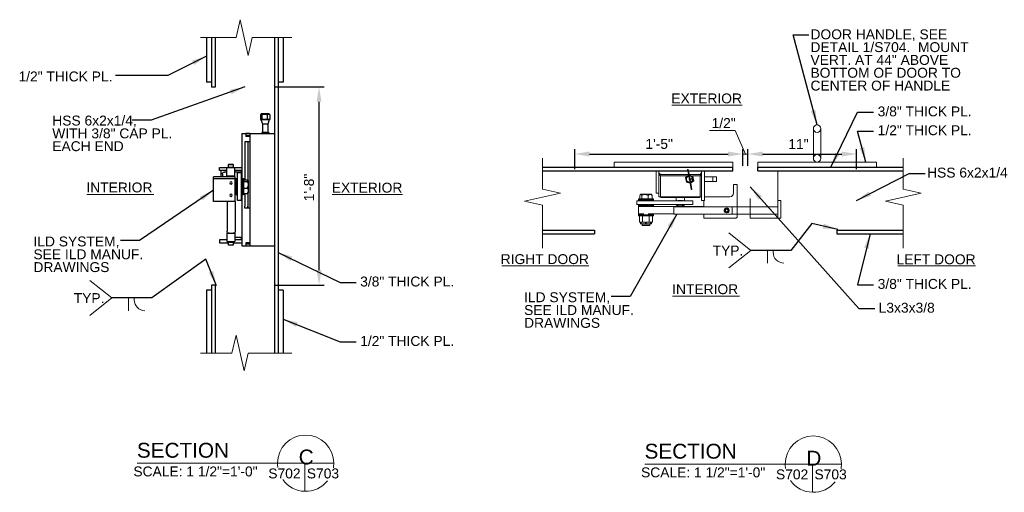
# Model space of a CAD drawing. Header units: inches. Extents: x 89 to 878, y -58 to 124.
# Tile 3 of 7: x 215 to 315, y 52 to 99. Entities that reach past the tile are written whole.
import ezdxf

# ---------------------------------------------------------------- set-up
doc = ezdxf.new("R2010")
doc.units = ezdxf.units.IN
doc.header["$LTSCALE"] = 10
doc.header["$MEASUREMENT"] = 0
doc.linetypes.add('DGN Style 3', pattern=[0.501567, 0.358262, -0.143305])
for name, color, linetype, lineweight in [('G-ANN-TTLB', 7, 'Continuous', 0), ('G-ANNO-DIM', 1, 'Continuous', 0), ('G-ANNO-TEXT', 7, 'Continuous', 0), ('S-BRAC-HORZ', 5, 'Continuous', 30), ('S-WALL-SHEA', 98, 'Continuous', 30)]:
    doc.layers.add(name, color=color, linetype=linetype, lineweight=lineweight)
doc.styles.add("1 1 2 1'-0", font='arial.ttf', dxfattribs={"height": 1})
doc.styles.add("1 2 1'-0", font='arial.ttf', dxfattribs={"height": 3})
doc.dimstyles.new("1 1 2 1'-0", dxfattribs={"dimtxt": 1, "dimasz": 1.5, "dimexe": 0.5, "dimexo": 0.5, "dimgap": 0.5, "dimtad": 1, "dimdec": 4, "dimzin": 15, "dimdsep": 46, "dimlunit": 4, "dimtxsty": "1 1 2 1'-0", "dimblk": '_Oblique_0.3', "dimcen": 0.09, "dimadec": 4, "dimazin": 3, "dimtfac": 1, "dimtdec": 4, "dimtofl": 0, "dimtmove": 0, "dimatfit": 3, "dimfxl": 1, "dimfrac": 2, "dimtzin": 15, "dimarcsym": 0})

# ---------------------------------------------------------------- blocks, each defined once
blk = doc.blocks.new('_Oblique_0.3')
at = {"color": 0, "linetype": 'ByBlock', "lineweight": -2}
for p, q in [((0, 0), (-1, 0)), ((0.5, 0.167), (-0.5, -0.167))]:
    blk.add_line(p, q, dxfattribs=at)
blk = doc.blocks.new('*D23')
at = {"layer": 'Defpoints', "color": 0, "lineweight": 0, "transparency": 16777216}
for p in [(288.443, 85.791), (271.444, 83.769), (288.443, 84.101)]:
    blk.add_point(p, dxfattribs=at)
at = {"layer": 'G-ANNO-DIM', "color": 0, "lineweight": -2, "transparency": 16777216}
for p, q in [((271.444, 84.269), (271.444, 86.291)), ((272.944, 85.791), (286.943, 85.791)), ((288.443, 84.601), (288.443, 86.291))]:
    blk.add_line(p, q, dxfattribs=at)
at = {"layer": 'G-ANNO-DIM', "color": 0, "lineweight": 0, "transparency": 16777216}
for points in [[(272.944, 86.041), (272.944, 85.541), (271.444, 85.791)], [(286.943, 86.041), (286.943, 85.541), (288.443, 85.791)]]:
    blk.add_solid(points, dxfattribs=at)
at = {"layer": 'G-ANNO-DIM', "color": 0, "transparency": 16777216, "insert": (279.981, 86.802), "char_height": 1, "attachment_point": 5, "style": "1 1 2 1'-0"}
blk.add_mtext('1\'-5"', dxfattribs=at)
blk = doc.blocks.new('*D25')
at = {"layer": 'Defpoints', "color": 0, "lineweight": 0, "transparency": 16777216}
for p in [(299.944, 85.791), (288.943, 84.101), (299.944, 83.775)]:
    blk.add_point(p, dxfattribs=at)
at = {"layer": 'G-ANNO-DIM', "color": 0, "lineweight": -2, "transparency": 16777216}
for p, q in [((288.943, 84.601), (288.943, 86.291)), ((290.443, 85.791), (298.444, 85.791)), ((299.944, 84.275), (299.944, 86.291))]:
    blk.add_line(p, q, dxfattribs=at)
at = {"layer": 'G-ANNO-DIM', "color": 0, "lineweight": 0, "transparency": 16777216}
for points in [[(290.443, 86.041), (290.443, 85.541), (288.943, 85.791)], [(298.444, 86.041), (298.444, 85.541), (299.944, 85.791)]]:
    blk.add_solid(points, dxfattribs=at)
at = {"layer": 'G-ANNO-DIM', "color": 0, "transparency": 16777216, "insert": (294.067, 86.793), "char_height": 1, "attachment_point": 5, "style": "1 1 2 1'-0"}
blk.add_mtext('11"', dxfattribs=at)
blk = doc.blocks.new('*D27')
at = {"layer": 'Defpoints', "color": 0, "lineweight": 0, "transparency": 16777216}
for p in [(240.58, 92.563), (245.594, 92.563), (240.579, 72.563)]:
    blk.add_point(p, dxfattribs=at)
at = {"layer": 'G-ANNO-DIM', "color": 0, "lineweight": -2, "transparency": 16777216}
for p, q in [((241.08, 92.563), (246.094, 92.563)), ((245.594, 74.063), (245.594, 91.063)), ((241.079, 72.563), (246.094, 72.563))]:
    blk.add_line(p, q, dxfattribs=at)
at = {"layer": 'G-ANNO-DIM', "color": 0, "lineweight": 0, "transparency": 16777216}
for points in [[(245.344, 91.063), (245.844, 91.063), (245.594, 92.563)], [(245.344, 74.063), (245.844, 74.063), (245.594, 72.563)]]:
    blk.add_solid(points, dxfattribs=at)
at = {"layer": 'G-ANNO-DIM', "color": 0, "transparency": 16777216, "insert": (244.583, 82.41), "char_height": 1, "attachment_point": 5, "rotation": 90, "style": "1 1 2 1'-0"}
blk.add_mtext('1\'-8"', dxfattribs=at)

msp = doc.modelspace()

# ---------------------------------------------------------------- linework, layer by layer
at = {"color": 7, "linetype": 'Continuous'}
for p, q in [((239.80908, 89.7907), (239.68503, 89.7907)), ((239.68503, 89.7907), (239.68503, 89.27095)), ((240.54755, 89.83195), (239.75555, 89.83195)), ((239.75555, 89.7907), (239.75555, 89.83195)), ((240.34458, 89.7907), (239.80908, 89.7907)), ((239.80908, 89.7907), (239.80908, 89.27095)), ((240.61808, 89.7907), (240.34458, 89.7907)), ((240.34458, 89.7907), (240.34458, 89.27095)), ((240.54755, 89.83195), (240.54755, 89.7907)), ((240.61808, 89.7907), (240.61808, 89.27095)), ((239.80908, 89.27095), (239.68503, 89.27095)), ((239.75555, 89.2297), (239.75555, 89.27095)), ((240.54755, 89.2297), (239.75555, 89.2297)), ((239.89374, 88.8172), (239.75555, 89.2297)), ((240.34458, 89.27095), (239.80908, 89.27095)), ((240.40937, 88.8172), (239.89374, 88.8172)), ((239.89374, 87.96828), (239.89374, 88.8172)), ((240.61808, 89.27095), (240.34458, 89.27095)), ((240.54755, 89.2297), (240.40937, 88.8172)), ((240.40937, 88.8172), (240.40937, 87.96828)), ((240.54755, 89.27095), (240.54755, 89.2297)), ((237.77968, 87.86103), (237.77968, 83.31693)), ((237.77968, 87.86103), (238.19218, 87.86103)), ((238.19218, 87.86103), (238.19218, 87.69603)), ((238.60468, 87.86103), (238.19218, 87.86103)), ((238.19218, 87.69603), (238.19218, 87.55165)), ((238.19218, 87.69603), (238.60468, 87.69603)), ((238.60468, 87.86103), (238.60468, 76.51728)), ((238.60468, 87.86103), (241.07968, 87.86103)), ((239.79433, 87.94353), (239.79433, 87.88578)), ((240.15155, 87.96828), (239.81908, 87.96828)), ((240.15155, 87.96828), (240.15155, 87.94353)), ((240.48403, 87.96828), (240.15155, 87.96828)), ((240.15155, 87.94353), (240.15155, 87.88578)), ((240.15155, 87.88578), (240.15155, 87.86103)), ((240.50878, 87.94353), (240.50878, 87.88578)), ((238.094, 87.02778), (238.094, 86.82153)), ((238.4075, 87.02778), (238.094, 87.02778)), ((238.094, 86.82153), (238.094, 83.1671)), ((238.60468, 87.55165), (238.19218, 87.55165)), ((238.4075, 87.02778), (238.4075, 86.82153)), ((238.4075, 87.02778), (238.4075, 86.82153)), ((238.60468, 87.02778), (238.4075, 87.02778)), ((238.4075, 86.82153), (238.4075, 83.12913)), ((238.4075, 86.82153), (238.4075, 83.12913)), ((236.44215, 84.74738), (236.46535, 84.77058)), ((236.44215, 84.74738), (236.90621, 84.74738)), ((236.44215, 84.4612), (236.44215, 84.74738)), ((236.46535, 84.77058), (236.88301, 84.77058)), ((236.88301, 84.77058), (236.90621, 84.74738)), ((236.90621, 84.74738), (236.90621, 84.4612)), ((235.51093, 84.13615), (235.51093, 84.44553)), ((235.51093, 84.44553), (236.39244, 84.44553)), ((235.6652, 84.13615), (235.51093, 84.13615)), ((235.6652, 84.13615), (235.6652, 83.4844)), ((236.26168, 84.13615), (235.6652, 84.13615)), ((235.82443, 83.7649), (235.82443, 83.4844)), ((236.26168, 83.97115), (236.03068, 83.97115)), ((237.08668, 84.38365), (236.26168, 84.38365)), ((236.26168, 83.55865), (236.26168, 84.38365)), ((236.39244, 84.4612), (236.95592, 84.4612)), ((236.39244, 84.38365), (236.39244, 84.4612)), ((236.95592, 84.4612), (236.95592, 84.38365)), ((236.95592, 84.44553), (237.77968, 84.44553)), ((237.08668, 83.55865), (237.08668, 84.38365)), ((237.7277, 84.13615), (237.08668, 84.13615)), ((237.77968, 83.97115), (237.08668, 83.97115)), ((237.335, 81.10015), (237.335, 83.8837)), ((237.7475, 83.8837), (237.335, 83.8837)), ((237.77968, 84.13615), (237.7277, 84.13615)), ((237.7277, 84.13615), (237.7277, 83.97115)), ((237.7475, 81.10015), (237.7475, 83.8837)), ((237.11143, 83.4844), (234.92365, 83.4844)), ((234.92365, 83.4349), (234.92365, 83.4844)), ((234.92365, 83.27815), (234.92365, 83.4349)), ((237.11143, 83.27815), (234.92365, 83.27815)), ((234.92365, 83.1214), (234.92365, 83.27815)), ((234.92365, 81.16615), (234.92365, 83.1214)), ((237.08668, 83.55865), (236.26168, 83.55865)), ((237.11143, 83.4349), (237.11143, 83.4844)), ((237.11143, 83.27815), (237.11143, 83.4349)), ((237.11143, 83.1214), (237.11143, 83.27815)), ((237.11143, 81.16615), (237.11143, 83.1214)), ((237.11143, 82.90443), (237.12875, 82.90443)), ((237.12875, 83.24368), (237.12875, 83.31693)), ((237.12875, 83.31693), (237.23188, 83.31693)), ((237.12875, 81.66693), (237.12875, 83.24368)), ((237.23188, 83.24368), (237.23188, 83.31693)), ((237.23188, 83.29973), (237.23188, 83.31693)), ((237.23188, 83.31693), (237.335, 83.31693)), ((237.23188, 81.66693), (237.23188, 83.29973)), ((237.23188, 81.66693), (237.23188, 83.24368)), ((237.7475, 83.31693), (237.85063, 83.31693)), ((237.85063, 83.31693), (237.85063, 81.66693)), ((237.85063, 82.62196), (237.85063, 83.31693)), ((237.85063, 83.31693), (237.96695, 83.31693)), ((237.96695, 83.31693), (237.96695, 81.66693)), ((237.96695, 83.1671), (238.33241, 83.1671)), ((237.96695, 83.03187), (238.33242, 83.03187)), ((238.41649, 83.12232), (238.46938, 83.06943)), ((238.46938, 81.91443), (238.46938, 83.06943)), ((237.12875, 82.07943), (237.11143, 82.07943)), ((237.23188, 81.66693), (237.12875, 81.66693)), ((237.335, 81.66693), (237.23188, 81.66693)), ((237.85063, 81.66693), (237.7475, 81.66693)), ((237.77968, 81.66693), (237.77968, 76.51728)), ((237.85063, 81.66693), (237.85063, 82.62196)), ((237.96695, 81.66693), (237.85063, 81.66693)), ((237.96695, 82.35669), (238.33241, 82.35669)), ((237.96695, 81.81675), (238.33241, 81.81675)), ((238.094, 81.81675), (238.094, 80.52678)), ((238.4075, 81.85473), (238.4075, 80.52678)), ((238.4075, 81.85473), (238.4075, 80.52678)), ((238.46938, 81.91443), (238.41649, 81.86154)), ((234.92365, 81.0094), (234.92365, 81.16615)), ((237.11143, 81.0094), (234.92365, 81.0094)), ((236.28643, 81.0094), (236.28643, 77.9899)), ((237.11143, 81.0094), (237.11143, 81.16615)), ((237.11143, 81.0094), (237.11143, 77.9899)), ((237.7475, 81.10015), (237.335, 81.10015)), ((238.094, 80.32053), (238.094, 80.52678)), ((238.4075, 80.32053), (238.094, 80.32053)), ((238.4075, 80.32053), (238.4075, 80.52678)), ((238.4075, 80.52678), (238.4075, 80.32053)), ((238.60468, 80.32053), (238.4075, 80.32053)), ((236.26168, 77.78365), (236.49268, 77.78365)), ((236.26168, 77.78365), (236.26168, 76.95865)), ((236.49268, 77.78365), (236.90518, 77.78365)), ((236.90518, 77.78365), (237.08668, 77.78365)), ((237.08668, 77.78365), (237.08668, 76.95865)), ((235.51093, 77.12365), (235.51093, 76.81428)), ((235.6652, 77.12365), (235.51093, 77.12365)), ((235.51093, 76.81428), (236.44215, 76.81428)), ((236.26168, 77.12365), (235.6652, 77.12365)), ((236.26168, 76.95865), (237.08668, 76.95865)), ((236.39244, 76.8811), (236.39244, 76.95865)), ((236.39244, 76.8811), (236.95592, 76.8811)), ((236.44215, 76.59493), (236.44215, 76.8811)), ((236.90621, 76.8811), (236.90621, 76.59493)), ((236.90621, 76.81428), (237.77968, 76.81428)), ((236.95592, 76.95865), (236.95592, 76.8811)), ((237.77968, 77.37115), (237.08668, 77.37115)), ((237.7277, 77.12365), (237.08668, 77.12365)), ((237.7277, 77.37115), (237.7277, 77.12365)), ((237.77968, 77.12365), (237.7277, 77.12365)), ((238.60468, 76.82665), (238.19218, 76.82665)), ((238.19218, 76.82665), (238.19218, 76.68228)), ((238.19218, 76.68228), (238.19218, 76.51728)), ((238.60468, 76.68228), (238.19218, 76.68228)), ((236.90621, 76.59493), (236.44215, 76.59493)), ((236.46535, 76.57173), (236.44215, 76.59493)), ((236.88301, 76.57173), (236.46535, 76.57173)), ((236.90621, 76.59493), (236.88301, 76.57173)), ((237.77968, 76.51728), (238.19218, 76.51728)), ((238.19218, 76.51728), (238.60468, 76.51728)), ((238.60468, 76.51728), (241.07968, 76.51728))]:
    msp.add_line(p, q, dxfattribs=at)
at = {"color": 7, "linetype": 'Continuous', "flags": 128}
for points in [[(239.81908, 87.96828), (239.81425, 87.9678), (239.80961, 87.96639), (239.80533, 87.96411), (239.80158, 87.96103), (239.7985, 87.95728), (239.79621, 87.953), (239.79481, 87.94836), (239.79433, 87.94353)], [(239.79433, 87.88578), (239.79471, 87.88148), (239.79582, 87.87731), (239.79765, 87.8734), (239.80012, 87.86987), (239.80317, 87.86682), (239.8067, 87.86434), (239.81061, 87.86252), (239.81478, 87.8614), (239.81908, 87.86103)], [(240.48403, 87.96828), (240.48886, 87.9678), (240.4935, 87.96639), (240.49778, 87.96411), (240.50153, 87.96103), (240.50461, 87.95728), (240.5069, 87.953), (240.5083, 87.94836), (240.50878, 87.94353)], [(240.48403, 87.86103), (240.48833, 87.8614), (240.49249, 87.86252), (240.4964, 87.86434), (240.49994, 87.86682), (240.50299, 87.86987), (240.50546, 87.8734), (240.50729, 87.87731), (240.5084, 87.88148), (240.50878, 87.88578)], [(238.33241, 83.1671), (238.39401, 83.13892), (238.41509, 83.12362), (238.42651, 83.10798), (238.4238, 83.08596), (238.40088, 83.06434), (238.33242, 83.03187)], [(238.33242, 83.03187), (238.39401, 82.89115), (238.41509, 82.81479), (238.42651, 82.73668), (238.4238, 82.62675), (238.40088, 82.51881), (238.33241, 82.35669)], [(238.33241, 82.35669), (238.38624, 82.26167), (238.41791, 82.17108), (238.42802, 82.07787), (238.41225, 81.98083), (238.37413, 81.88715), (238.33241, 81.81675)], [(238.33241, 81.81675), (238.39401, 81.84494), (238.41509, 81.86023), (238.41623, 81.86179)]]:
    msp.add_lwpolyline(points, dxfattribs=at)
at = {"color": 7, "linetype": 'Continuous', "extrusion": (0, 0, -1)}
for centre in [(-236.69893, 82.86565), (-236.69893, 81.62815)]:
    msp.add_circle(centre, 0.1155, dxfattribs=at)
for centre, start, end in [((-236.03068, 83.7649), 0, 90), ((-236.44318, 83.3524), 39.7918195, 90), ((-236.90518, 83.3524), 90, 140.2081805), ((-236.49268, 77.9899), 270, 0), ((-236.90518, 77.9899), 180, 270)]:
    msp.add_arc(centre, 0.20625, start, end, dxfattribs=at)
at = {"layer": 'G-ANN-TTLB', "color": 7, "linetype": 'Continuous', "lineweight": 13}
for p, q in [((227.19273, 54.57446), (247.07552, 54.57446)), ((278.52131, 54.47811), (298.4041, 54.47811))]:
    msp.add_line(p, q, dxfattribs=at)
at = {"layer": 'G-ANN-TTLB', "color": 7, "linetype": 'Continuous', "lineweight": 0}
for centre, radius, start, end in [((244.2339, 54.57446), 2.84162, 0, 180), ((295.56248, 54.47811), 2.84162, 0, 180), ((244.2339, 54.57446), 2.84213, 180, 188.8691645), ((244.2339, 54.57446), 2.84213, 350.56955, 0), ((295.56248, 54.47811), 2.84213, 180, 188.8691645), ((295.56248, 54.47811), 2.84213, 350.56955, 0), ((244.2339, 54.57446), 2.84213, 215.7518704, 321.0245309), ((295.56248, 54.47811), 2.84213, 215.7518704, 321.0245309)]:
    msp.add_arc(centre, radius, start, end, dxfattribs=at)
at = {"layer": 'G-ANNO-DIM'}
for p, q in [((295.56822, 88.35092), (295.56822, 85.35092)), ((296.31822, 85.35092), (296.31822, 88.35092)), ((288.44322, 85.79143), (288.94322, 85.79143))]:
    msp.add_line(p, q, dxfattribs=at)
at = {"layer": 'G-ANNO-DIM', "flags": 128}
msp.add_lwpolyline([(288.69322, 85.79143), (287.66776, 88.17951), (285.06882, 88.17951)], dxfattribs=at)
at = {"layer": 'G-ANNO-DIM'}
for centre in [(295.94322, 88.35092), (295.94322, 85.35092)]:
    msp.add_circle(centre, 0.375, dxfattribs=at)
at = {"layer": 'G-ANNO-TEXT'}
for p, q in [((281.2511, 90.70976), (288.36333, 90.70976)), ((222.11504, 81.71723), (228.89179, 81.71723)), ((246.91846, 81.6923), (254.03069, 81.6923)), ((286.25052, 80.47092), (289.19322, 80.47092)), ((286.25052, 79.72092), (289.19322, 79.72092)), ((290.91935, 76.05849), (290.91935, 74.76791)), ((291.50139, 75.86399), (291.50139, 76.06082)), ((264.08328, 74.51193), (272.85838, 74.51193)), ((304.09669, 74.51193), (311.96402, 74.51193)), ((226.31885, 71.25736), (226.31885, 69.96678)), ((226.90088, 71.06286), (226.90088, 71.25969)), ((281.33663, 71.44432), (288.11338, 71.44432)), ((244.14635, 54.57446), (244.14635, 51.73368)), ((295.47494, 54.47811), (295.47494, 51.63733))]:
    msp.add_line(p, q, dxfattribs=at)
at = {"layer": 'G-ANNO-TEXT', "color": 7, "linetype": 'Continuous'}
for p, q in [((279.67302, 81.85092), (279.67302, 84.10092)), ((279.95427, 84.10092), (279.67302, 84.10092)), ((279.95427, 81.85092), (279.95427, 84.10092)), ((282.86579, 84.10092), (279.95427, 84.10092)), ((279.95427, 83.87592), (279.95427, 84.10092)), ((279.95427, 83.87592), (280.10427, 83.72592)), ((279.95427, 83.72592), (280.10427, 83.72592)), ((280.10427, 83.57592), (279.95427, 83.72592)), ((282.93486, 83.72592), (280.10427, 83.72592)), ((282.94721, 83.65891), (282.64189, 83.43264)), ((282.84859, 84.19431), (282.89863, 83.92264)), ((282.9005, 83.91248), (283.00803, 83.32869)), ((282.96501, 83.93487), (282.91497, 84.20654)), ((284.27427, 84.10092), (282.93443, 84.10092)), ((283.07442, 83.34092), (282.96688, 83.9247)), ((284.12427, 83.72592), (283.0035, 83.72592)), ((283.37949, 83.5685), (283.01359, 83.67113)), ((284.12427, 83.72592), (284.27427, 83.87592)), ((284.12427, 83.57592), (284.27427, 83.72592)), ((284.12427, 83.72592), (284.27427, 83.72592)), ((284.27427, 81.10092), (284.27427, 84.10092)), ((284.55552, 84.10092), (284.27427, 84.10092)), ((284.27427, 83.87592), (284.27427, 84.10092)), ((284.55552, 81.10092), (284.55552, 84.10092)), ((280.10427, 83.57592), (280.10427, 81.47592)), ((282.83523, 83.57592), (280.10427, 83.57592)), ((282.64189, 83.43264), (282.73156, 82.94583)), ((282.73156, 82.94583), (283.09746, 82.8432)), ((283.03243, 83.19626), (283.21045, 82.22979)), ((283.072, 83.29452), (283.04941, 83.29036)), ((283.27069, 83.33112), (283.0838, 83.29669)), ((283.09603, 83.23031), (283.28292, 83.26473)), ((283.27683, 82.24202), (283.09881, 83.20849)), ((283.16384, 82.85543), (283.46915, 83.08169)), ((284.12427, 83.57592), (283.35305, 83.57592)), ((283.46915, 83.08169), (283.37949, 83.5685)), ((284.12427, 81.47592), (284.12427, 83.57592)), ((284.55552, 83.49117), (285.39177, 83.49117)), ((284.55552, 83.02242), (285.39177, 83.02242)), ((285.39177, 83.02242), (285.39177, 83.49117)), ((285.39177, 83.49117), (285.76677, 83.49117)), ((285.39177, 83.02242), (285.76677, 83.02242)), ((285.76677, 83.02242), (285.76677, 83.49117)), ((287.50834, 81.85467), (287.50834, 82.69842)), ((287.88334, 82.69842), (287.50834, 82.69842)), ((287.88334, 82.69842), (287.88334, 79.51092)), ((278.12577, 81.72792), (278.0544, 81.65654)), ((278.12577, 81.72792), (279.17577, 81.72792)), ((279.24715, 81.65654), (279.17577, 81.72792)), ((279.24597, 81.65536), (279.28855, 81.6034)), ((279.95427, 81.85092), (279.67302, 81.85092)), ((279.95427, 81.47592), (279.95427, 81.85092)), ((277.71327, 81.07167), (277.71327, 80.69667)), ((277.71327, 81.07167), (278.97852, 81.07167)), ((277.71327, 80.69667), (278.97852, 80.69667)), ((279.38416, 81.27117), (277.90077, 81.27117)), ((277.90077, 81.27117), (277.90077, 81.16542)), ((279.38416, 81.16542), (277.90077, 81.16542)), ((277.90077, 81.16542), (277.91015, 81.16542)), ((277.90077, 81.16542), (277.90077, 81.07167)), ((277.90077, 80.69667), (277.90077, 80.60292)), ((277.91015, 81.16542), (279.40077, 81.16542)), ((278.013, 81.27117), (278.013, 81.6034)), ((278.22542, 81.27117), (278.22542, 81.60341)), ((278.8632, 81.27117), (278.8632, 81.6034)), ((278.97852, 81.07167), (282.11577, 81.07167)), ((278.97852, 80.69667), (282.11577, 80.69667)), ((279.28855, 81.27117), (279.28855, 81.6034)), ((279.40077, 81.27117), (279.38416, 81.27117)), ((279.40077, 81.16542), (279.38416, 81.16542)), ((279.40077, 81.16542), (279.40077, 81.27117)), ((279.40077, 81.07167), (279.40077, 81.16542)), ((279.40077, 80.60292), (279.40077, 80.69667)), ((280.10427, 81.47592), (279.95427, 81.47592)), ((280.10427, 81.47592), (284.12427, 81.47592)), ((280.14177, 81.47592), (280.14177, 81.38667)), ((280.32927, 81.38667), (280.14177, 81.38667)), ((283.89927, 81.38667), (280.32927, 81.38667)), ((281.64927, 80.69667), (281.64927, 80.65917)), ((281.64927, 80.65917), (281.84322, 80.65917)), ((281.69315, 81.38667), (281.69315, 81.09417)), ((281.69315, 81.09417), (281.76252, 81.09417)), ((281.76252, 81.07167), (281.76252, 81.09417)), ((281.76252, 80.65917), (281.76252, 80.65467)), ((281.76252, 80.57292), (281.76252, 80.65467)), ((281.88272, 80.65467), (281.76252, 80.65467)), ((281.84322, 80.65917), (282.57927, 80.65917)), ((281.88272, 81.09417), (282.34583, 81.09417)), ((281.88272, 81.09417), (281.88272, 81.07167)), ((281.88272, 80.65467), (281.88272, 80.57292)), ((281.88272, 80.65467), (281.91811, 80.65467)), ((281.91811, 80.65467), (281.91811, 80.65917)), ((282.11577, 81.07167), (283.38102, 81.07167)), ((282.11577, 80.69667), (283.38102, 80.69667)), ((282.31044, 80.65917), (282.31044, 80.65467)), ((282.31044, 80.65467), (282.34583, 80.65467)), ((282.34583, 81.07167), (282.34583, 81.09417)), ((282.46602, 80.65467), (282.34583, 80.65467)), ((282.34583, 80.57292), (282.34583, 80.65467)), ((282.46602, 81.09417), (282.46602, 81.07167)), ((282.46602, 81.09417), (282.5354, 81.09417)), ((282.46602, 80.65467), (282.46602, 80.65917)), ((282.46602, 80.65467), (282.46602, 80.57292)), ((282.5354, 81.09417), (282.5354, 81.38667)), ((282.57927, 80.65917), (282.57927, 80.69667)), ((283.38102, 80.69667), (283.38102, 81.07167)), ((283.89927, 81.38667), (284.08677, 81.38667)), ((284.08677, 81.47592), (284.08677, 81.38667)), ((284.27427, 81.47592), (284.12427, 81.47592)), ((284.55552, 81.10092), (284.27427, 81.10092)), ((284.51052, 81.10092), (284.51052, 80.47092)), ((284.55552, 81.47967), (287.13334, 81.47967)), ((277.87827, 80.49342), (284.51052, 80.49342)), ((277.87827, 80.49342), (277.87827, 79.74342)), ((277.87827, 79.93092), (277.87827, 80.30592)), ((278.42355, 79.74342), (277.87827, 79.74342)), ((277.90077, 80.60292), (278.49844, 80.60292)), ((277.90077, 80.60292), (278.34183, 80.60292)), ((277.90077, 80.60292), (277.90077, 80.50917)), ((277.90077, 80.50917), (278.34183, 80.50917)), ((277.90077, 79.74342), (277.90077, 79.64967)), ((279.37228, 79.64967), (277.90077, 79.64967)), ((277.90077, 79.64967), (277.90077, 79.54392)), ((277.90077, 79.64967), (279.10634, 79.64967)), ((278.27577, 80.50917), (278.27577, 80.49342)), ((278.34183, 80.60292), (279.40077, 80.60292)), ((278.34183, 80.50917), (279.40077, 80.50917)), ((278.49844, 80.60292), (279.40077, 80.60292)), ((281.46552, 79.74342), (278.878, 79.74342)), ((279.02577, 80.49342), (279.02577, 80.50917)), ((279.10634, 79.64967), (279.40077, 79.64967)), ((279.40077, 79.64967), (279.37228, 79.64967)), ((279.40077, 80.50917), (279.40077, 80.60292)), ((279.40077, 79.64967), (279.40077, 79.74342)), ((279.40077, 79.54392), (279.40077, 79.64967)), ((281.46552, 80.47092), (286.25052, 80.47092)), ((281.46552, 80.47092), (281.46552, 79.72092)), ((281.46552, 79.72092), (286.25052, 79.72092)), ((281.76252, 80.57292), (281.88272, 80.57292)), ((281.76252, 80.52792), (281.76252, 80.57292)), ((281.98108, 80.52792), (281.76252, 80.52792)), ((281.88272, 80.57292), (281.98108, 80.52792)), ((282.24747, 80.52792), (281.98108, 80.52792)), ((282.24747, 80.52792), (282.34583, 80.57292)), ((282.46602, 80.52792), (282.24747, 80.52792)), ((282.34583, 80.57292), (282.46602, 80.57292)), ((282.46602, 80.57292), (282.46602, 80.52792)), ((284.51052, 79.72092), (284.51052, 79.51092)), ((286.80259, 80.23123), (286.6854, 80.16358)), ((286.6854, 80.16358), (286.6854, 80.02826)), ((286.6854, 80.02826), (286.80259, 79.9606)), ((286.91978, 80.16358), (286.80259, 80.23123)), ((286.80259, 79.9606), (286.91978, 80.02826)), ((286.91978, 80.02826), (286.91978, 80.16358)), ((287.05556, 80.05585), (287.01093, 80.06292)), ((287.05871, 80.09592), (287.01353, 80.09592)), ((287.37334, 80.47092), (287.37334, 79.72092)), ((279.37228, 79.54392), (277.90077, 79.54392)), ((278.00149, 78.92292), (278.00149, 79.54392)), ((278.14397, 78.92292), (278.00149, 78.92292)), ((278.08768, 78.92292), (278.08768, 78.73542)), ((278.08768, 78.73542), (278.14397, 78.73542)), ((278.14397, 78.73542), (278.14397, 78.92292)), ((278.16886, 78.73542), (278.14397, 78.73542)), ((278.31135, 78.92292), (278.16886, 78.92292)), ((278.16886, 78.92292), (278.16886, 78.73542)), ((278.16886, 78.73542), (278.61009, 78.73542)), ((278.27577, 78.73542), (278.27577, 78.60117)), ((278.31135, 78.92292), (278.31135, 79.54392)), ((278.61009, 78.92292), (278.31135, 78.92292)), ((278.61009, 78.73542), (278.61009, 78.92292)), ((278.66189, 78.73542), (278.61009, 78.73542)), ((278.96063, 78.92292), (278.66189, 78.92292)), ((278.66189, 78.92292), (278.66189, 78.73542)), ((279.11671, 78.73542), (278.66189, 78.73542)), ((278.96063, 78.92292), (278.96063, 79.54392)), ((279.11671, 78.92292), (278.96063, 78.92292)), ((279.02577, 78.60117), (279.02577, 78.73542)), ((279.11671, 78.73542), (279.11671, 78.92292)), ((279.14398, 78.73542), (279.11671, 78.73542)), ((279.30006, 78.92292), (279.14398, 78.92292)), ((279.14398, 78.92292), (279.14398, 78.73542)), ((279.14398, 78.73542), (279.21387, 78.73542)), ((279.21387, 78.73542), (279.21387, 78.92292)), ((279.30006, 78.92292), (279.30006, 79.54392)), ((279.40077, 79.54392), (279.37228, 79.54392)), ((284.51052, 79.32342), (284.51052, 79.51092)), ((287.69584, 79.32342), (284.51052, 79.32342)), ((278.27577, 78.60117), (278.40519, 78.60117)), ((278.27577, 78.60117), (278.29827, 78.57867)), ((278.41993, 78.57867), (278.29827, 78.57867)), ((278.40519, 78.60117), (279.02577, 78.60117)), ((279.00327, 78.57867), (278.41993, 78.57867)), ((279.00327, 78.57867), (279.02577, 78.60117))]:
    msp.add_line(p, q, dxfattribs=at)
at = {"layer": 'G-ANNO-TEXT', "linetype": 'DGN Style 3'}
for p, q in [((289.19322, 80.47092), (291.98069, 80.47092)), ((289.19322, 79.72092), (291.98069, 79.72092))]:
    msp.add_line(p, q, dxfattribs=at)
at = {"layer": 'G-ANNO-TEXT', "color": 7, "linetype": 'Continuous', "lineweight": 0}
for p, q in [((289.24078, 76.05849), (287.01132, 77.81724)), ((289.24078, 76.05849), (287.01132, 74.29974)), ((224.64028, 71.25736), (222.41082, 73.0161)), ((224.64028, 71.25736), (222.41082, 69.49861))]:
    msp.add_line(p, q, dxfattribs=at)
at = {"layer": 'G-ANNO-TEXT', "flags": 128}
for points in [[(233.62219, 97.54248), (233.62219, 97.54248), (237.20167, 97.54248), (237.61254, 99.35028), (238.43427, 95.73467), (238.84513, 97.54248), (242.83761, 97.54248)], [(268.18607, 85.38678), (268.18607, 84.56505), (268.18607, 82.25394), (269.99388, 81.84307), (266.37827, 81.02134), (268.18607, 80.61047), (268.18607, 76.29712)], [(304.66082, 85.38678), (304.66082, 84.56505), (304.66082, 82.25394), (306.46863, 81.84307), (302.85302, 81.02134), (304.66082, 80.61047), (304.66082, 76.29712)], [(289.19322, 81.30092), (289.19322, 79.32342), (291.98069, 79.32342), (291.98069, 84.10092)], [(291.98069, 79.32342), (292.26625, 79.32342), (292.26625, 81.1006), (291.98069, 81.1006)], [(233.62219, 65.69023), (233.62219, 65.69023), (236.79031, 65.69023), (237.20118, 67.49804), (238.02291, 63.88242), (238.43377, 65.69023), (242.83761, 65.69023)]]:
    msp.add_lwpolyline(points, dxfattribs=at)
at = {"layer": 'G-ANNO-TEXT', "color": 7, "linetype": 'Continuous', "flags": 128}
for points in [[(282.91497, 84.20654), (282.91233, 84.21511), (282.90626, 84.22436), (282.90143, 84.2287), (282.89525, 84.23229), (282.88785, 84.23461), (282.87966, 84.23514), (282.87133, 84.23359), (282.86366, 84.23), (282.8573, 84.22478), (282.85263, 84.21857), (282.84968, 84.21201), (282.84824, 84.2056), (282.84859, 84.19431)], [(282.93769, 83.89691), (282.92454, 83.897), (282.9125, 83.90192), (282.9034, 83.91092), (282.89863, 83.92264), (282.89891, 83.93529), (282.9042, 83.94695), (282.9137, 83.95583), (282.92596, 83.9606), (282.9391, 83.96051), (282.95114, 83.95559), (282.96024, 83.94659), (282.96501, 83.93487), (282.96473, 83.92222), (282.95944, 83.91056), (282.94994, 83.90168), (282.93769, 83.89691)], [(283.00825, 83.32751), (283.01079, 83.31946), (283.0168, 83.31053), (283.02162, 83.3063), (283.02778, 83.30278), (283.03517, 83.30051), (283.04336, 83.3), (283.05169, 83.30154), (283.05937, 83.30509), (283.06574, 83.31024), (283.07043, 83.31634), (283.0734, 83.32276), (283.07488, 83.32898), (283.07463, 83.33974)], [(283.04951, 83.28993), (283.04244, 83.28828), (283.03288, 83.28219), (283.02587, 83.27329), (283.02221, 83.26256), (283.0223, 83.25123), (283.02614, 83.24057), (283.03329, 83.23178), (283.04098, 83.22705)], [(283.09871, 83.20904), (283.09609, 83.21752), (283.09002, 83.22673), (283.08519, 83.23106), (283.07901, 83.23467), (283.07161, 83.23699), (283.06341, 83.23753), (283.05509, 83.23597), (283.04742, 83.23238), (283.04106, 83.22716), (283.03639, 83.22095), (283.03199, 83.20801), (283.03232, 83.19681)], [(283.08217, 83.29639), (283.07618, 83.29467), (283.07053, 83.29173), (283.06152, 83.28287), (283.05667, 83.27207), (283.05568, 83.26175), (283.05741, 83.25266), (283.0631, 83.24213), (283.06834, 83.23682), (283.07552, 83.23236), (283.08448, 83.22978), (283.09439, 83.23001)], [(283.24495, 83.29206), (283.24503, 83.30521), (283.24996, 83.31725), (283.25896, 83.32635), (283.27069, 83.33112), (283.28334, 83.33084), (283.295, 83.32555), (283.30389, 83.31605), (283.30865, 83.30379), (283.30857, 83.29065), (283.30365, 83.27861), (283.29464, 83.26951), (283.28292, 83.26473), (283.27026, 83.26502), (283.2586, 83.27031), (283.24971, 83.2798), (283.24495, 83.29206)], [(283.28871, 83.2658), (283.30061, 83.27052), (283.30981, 83.27941), (283.31477, 83.29023), (283.3157, 83.29556), (283.3158, 83.30055), (283.31526, 83.30508), (283.31407, 83.30965), (283.30835, 83.32017), (283.30304, 83.32547), (283.29574, 83.3299), (283.28662, 83.33246), (283.27648, 83.33219)], [(278.22542, 81.60341), (278.18115, 81.6594), (278.15713, 81.67857), (278.13255, 81.68895), (278.09851, 81.68687), (278.06401, 81.66564), (278.013, 81.6034)], [(278.8632, 81.6034), (278.73027, 81.6594), (278.65814, 81.67857), (278.58435, 81.68895), (278.48213, 81.68687), (278.37855, 81.66564), (278.22542, 81.60341)], [(279.28855, 81.6034), (279.23309, 81.64133), (279.15929, 81.67598), (279.08284, 81.69032), (279.00942, 81.68113), (278.93805, 81.65234), (278.8632, 81.6034)], [(283.24967, 82.20315), (283.23651, 82.2033), (283.22443, 82.20842), (283.21528, 82.21772), (283.21045, 82.22979), (283.21066, 82.24279), (283.2159, 82.25474), (283.22536, 82.26382), (283.2376, 82.26866), (283.25077, 82.2685), (283.26284, 82.26339), (283.27199, 82.25409), (283.27683, 82.24202), (283.27661, 82.22902), (283.27137, 82.21706), (283.26191, 82.20798), (283.24967, 82.20315)], [(287.88334, 79.51092), (287.88049, 79.47836), (287.87203, 79.44679), (287.85822, 79.41717), (287.83947, 79.3904), (287.81636, 79.36728), (287.78959, 79.34854), (287.75997, 79.33473), (287.7284, 79.32627), (287.69584, 79.32342)]]:
    msp.add_lwpolyline(points, dxfattribs=at)
at = {"layer": 'G-ANNO-TEXT', "color": 7, "linetype": 'Continuous'}
for radius in [0.21094, 0.18984]:
    msp.add_circle((286.80259, 80.09592), radius, dxfattribs=at)
for centre, radius, start, end in [((283.05552, 83.25717), 0.36, 105.8166186, 275.6791898), ((283.05552, 83.25717), 0.31313, 106.6968105, 274.1227357), ((283.05552, 83.25717), 0.36, 10.4366927, 95.0114695), ((283.05552, 83.25717), 0.31313, 10.4366927, 94.2497093), ((283.05552, 83.25717), 0.31313, 286.7461113, 10.4366927), ((283.05552, 83.25717), 0.36, 285.8950042, 10.4366927), ((287.13334, 81.85467), 0.375, 270, 0), ((286.80259, 80.09592), 0.25612, 0, 351)]:
    msp.add_arc(centre, radius, start, end, dxfattribs=at)
at = {"layer": 'G-ANNO-TEXT', "extrusion": (0, 0, -1)}
for centre in [(-292.59514, 75.86399), (-227.99463, 71.06286)]:
    msp.add_arc(centre, 1.09375, 270, 0, dxfattribs=at)
at = {"layer": 'G-ANNO-TEXT'}
for points in [[(298.04241, 78.18051), (296.63508, 78.75663), (296.5243, 78.26905)], [(235.21075, 72.48979), (234.89683, 73.97772), (234.43122, 73.79548)]]:
    msp.add_solid(points, dxfattribs=at)
for points in [[(275.44322, 84.47592), (275.44322, 84.97592), (287.44322, 84.97592), (287.44322, 84.47592)], [(289.94322, 84.47592), (289.94322, 84.97592), (301.94322, 84.97592), (301.94322, 84.47592)]]:
    msp.add_3dface(points, dxfattribs=at)
at = {"layer": 'S-BRAC-HORZ'}
for p, q in [((235.07968, 97.54248), (235.07968, 92.54395)), ((241.07968, 97.54248), (241.07968, 65.69023)), ((268.18607, 84.10092), (287.44322, 84.10092)), ((289.94322, 84.10092), (304.66082, 84.10092)), ((268.18607, 78.10092), (273.44369, 78.10092)), ((297.94322, 78.10092), (304.66082, 78.10092)), ((235.07968, 72.54348), (235.07968, 65.69023)), ((241.07968, 72.06255), (241.07968, 65.69023))]:
    msp.add_line(p, q, dxfattribs=at)
at = {"layer": 'S-WALL-SHEA'}
for p, q in [((234.20468, 97.54248), (234.20468, 93.04395)), ((234.70468, 97.54248), (234.70468, 92.54395)), ((241.45468, 97.54248), (241.45468, 65.69023)), ((241.95468, 97.54248), (241.95468, 93.04395)), ((234.70468, 93.04395), (234.20468, 93.04395)), ((241.95468, 93.04395), (241.45468, 93.04395)), ((235.07968, 92.54395), (234.70468, 92.54395)), ((268.18607, 84.47592), (287.44322, 84.47592)), ((287.44322, 84.10092), (287.44322, 84.47592)), ((289.94322, 84.10092), (289.94322, 84.47592)), ((289.94322, 84.47592), (304.66082, 84.47592)), ((268.18607, 77.72592), (273.44369, 77.72592)), ((273.44369, 78.10092), (273.44369, 77.72592)), ((297.94322, 78.10092), (297.94322, 77.72592)), ((297.94322, 77.72592), (304.66082, 77.72592)), ((234.20468, 72.04348), (234.20468, 65.69023)), ((234.70468, 72.04348), (234.20468, 72.04348)), ((235.07968, 72.54348), (234.70468, 72.54348)), ((234.70468, 72.54348), (234.70468, 65.69023)), ((241.95468, 72.04348), (241.45468, 72.04348)), ((241.95468, 72.04348), (241.95468, 65.69023))]:
    msp.add_line(p, q, dxfattribs=at)

# ---------------------------------------------------------------- texts
at = {"layer": 'G-ANN-TTLB', "color": 7, "linetype": 'Continuous', "lineweight": 13, "char_height": 1.5, "attachment_point": 7, "line_spacing_factor": 0.72, "style": "1 2 1'-0"}
for s, insert in [('\\fArial|b0|i0|c00|p39;SECTION', (227.17508, 55.10725)), ('\\fArial|b0|i0|c00|p39;C', (243.53667, 54.42652)), ('\\fArial|b0|i0|c00|p39;SECTION', (278.50366, 55.0109)), ('\\fArial|b0|i0|c00|p39;D', (294.86525, 54.33017))]:
    msp.add_mtext(s, dxfattribs=dict(at, insert=insert))
at = {"layer": 'G-ANN-TTLB', "color": 7, "linetype": 'Continuous', "lineweight": 0, "char_height": 1, "attachment_point": 8, "line_spacing_factor": 0.72, "style": "1 1 2 1'-0"}
for s, insert in [('\\fArial|b0|i0|c00|p39;SCALE: 1 1/2"=1\'-0"', (233.09751, 53.22499)), ('\\fArial|b0|i0|c00|p39;S702', (242.09394, 53.023)), ('\\fArial|b0|i0|c00|p39;S703', (245.98701, 53.023)), ('\\fArial|b0|i0|c00|p39;SCALE: 1 1/2"=1\'-0"', (284.42609, 53.12864)), ('\\fArial|b0|i0|c00|p39;S702', (293.42252, 52.92665)), ('\\fArial|b0|i0|c00|p39;S703', (297.31559, 52.92665))]:
    msp.add_mtext(s, dxfattribs=dict(at, insert=insert))
at = {"layer": 'G-ANNO-TEXT', "color": 7, "linetype": 'Continuous', "lineweight": 0, "char_height": 1, "attachment_point": 1, "style": "1 1 2 1'-0"}
for s, insert, line_spacing_factor in [('DOOR HANDLE, SEE \\PDETAIL 1/S704.  MOUNT \\PVERT. AT 44" ABOVE \\PBOTTOM OF DOOR TO \\PCENTER OF HANDLE', (295.27983, 98.37682), 0.776524), ('1/2" THICK PL.', (215.20575, 94.12232), 0.6), ('EXTERIOR', (281.20917, 91.90815), 0.6), ('3/8" THICK PL.', (302.07275, 90.59426), 0.6), ('HSS 6x2x1/4,\\PWITH 3/8" CAP PL.\\PEACH END', (218.62072, 89.66894), 0.776524), ('1/2"', (285.28339, 89.41307), 0.6), ('1/2" THICK PL.', (302.07275, 88.69144), 0.6), ('HSS 6x2x1/4', (307.07142, 84.41559), 0.6), ('INTERIOR', (222.0731, 82.91562), 0.6), ('EXTERIOR', (246.87652, 82.8907), 0.6), ('ILD SYSTEM,\\PSEE ILD MANUF.\\PDRAWINGS', (216.71616, 77.45944), 0.776524), ('RIGHT DOOR', (263.95617, 75.67794), 0.6), ('TYP.', (285.39139, 76.54236), 0.6), ('LEFT DOOR', (303.98038, 75.65632), 0.6), ('3/8" THICK PL.', (249.75184, 73.41604), 0.6), ('3/8" THICK PL.', (302.07275, 73.1764), 0.6), ('TYP.', (220.79089, 71.74123), 0.6), ('ILD SYSTEM,\\PSEE ILD MANUF.\\PDRAWINGS', (266.32416, 71.83056), 0.776524), ('INTERIOR', (281.2947, 72.64271), 0.6), ('L3x3x3/8', (302.1743, 70.76952), 0.6), ('1/2" THICK PL.', (249.75184, 67.41445), 0.6)]:
    msp.add_mtext(s, dxfattribs=dict(at, insert=insert, line_spacing_factor=line_spacing_factor))

# ---------------------------------------------------------------- dimensions: what is measured, and where the dimension line sits
at = {"layer": 'G-ANNO-DIM'}
dim = msp.add_linear_dim(base=(245.59391, 92.56255), p1=(240.57941, 72.56303), p2=(240.57968, 92.56255), angle=90, dimstyle="1 1 2 1'-0", dxfattribs=at)
dim.commit()
dim.dimension.update_dxf_attribs({"geometry": '*D27', "text_midpoint": (245.59391, 82.41007), "dimtype": 160})
for base, p1, p2, picture, middle in [((288.44322, 85.79143), (271.44369, 83.76936), (288.44322, 84.10092), '*D23', (279.98059, 85.79143)), ((299.94369, 85.79143), (288.94322, 84.10092), (299.94369, 83.77465), '*D25', (294.06697, 85.79143))]:
    dim = msp.add_linear_dim(base=base, p1=p1, p2=p2, dimstyle="1 1 2 1'-0", dxfattribs=at)
    dim.commit()
    dim.dimension.update_dxf_attribs({"geometry": picture, "text_midpoint": middle, "dimtype": 160})

# ---------------------------------------------------------------- leaders
at = {"layer": 'G-ANNO-TEXT'}
for points in [[(295.94322, 88.72592), (293.52003, 97.83501), (295.12803, 97.83501)], [(297.3347, 84.47592), (300.04331, 90.00819), (301.65131, 90.00819)], [(300.86817, 84.97592), (300.04331, 88.10536), (301.65131, 88.10536)], [(299.94322, 81.10092), (305.27251, 83.8158), (306.88051, 83.8158)], [(289.19322, 82.47592), (300.17066, 70.19268), (301.77866, 70.19268)], [(298.04241, 78.18051), (295.41553, 78.77734), (293.28857, 76.05849), (289.24078, 76.05849)], [(301.30202, 77.72592), (300.04331, 72.59033), (301.65131, 72.59033)], [(241.45468, 75.85346), (247.7224, 72.82996), (249.3304, 72.82996)], [(235.21075, 72.48979), (234.16068, 75.17258), (228.68807, 71.25736), (224.64028, 71.25736)], [(241.95468, 69.11685), (247.7224, 66.82838), (249.3304, 66.82838)]]:
    msp.add_leader(points, dimstyle="1 1 2 1'-0", override={"dimgap": 1}, dxfattribs=at)
at = {"layer": 'G-ANNO-TEXT', "color": 7, "linetype": 'Continuous', "lineweight": 0}
for points in [[(234.20468, 95.6805), (230.29361, 93.70799), (225.01342, 93.70799)], [(238.07968, 92.56255), (228.61984, 89.21242), (226.69906, 89.21242)], [(234.92365, 82.14378), (227.44699, 77.04289), (225.52622, 77.04289)], [(281.77184, 79.73137), (277.055, 71.41401), (275.13422, 71.41401)]]:
    msp.add_leader(points, dimstyle="1 1 2 1'-0", override={"dimgap": 1}, dxfattribs=at)

doc.saveas('drawing.dxf')
